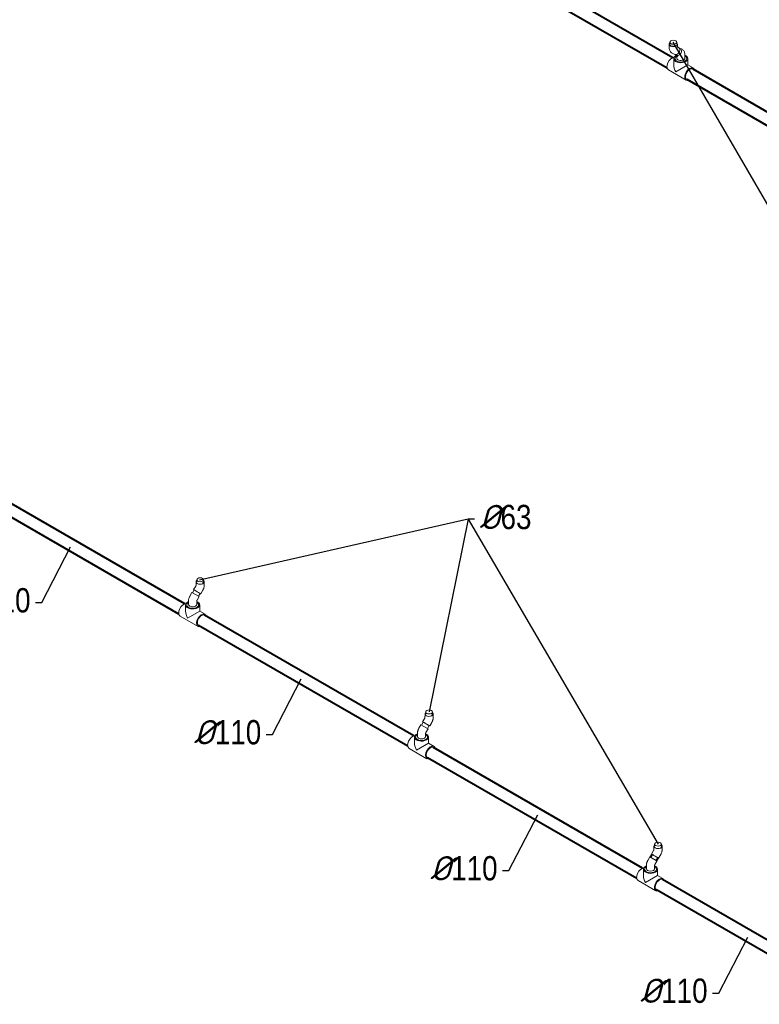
# Model space of a CAD drawing. Extents: x 4114239 to 5838486, y 780458 to 1383318.
# Tile 45 of 231: x 4348180 to 4355033, y 1020911 to 1030034. Entities that reach past the tile are written whole.
import ezdxf

# ---------------------------------------------------------------- set-up
doc = ezdxf.new("R2010")
doc.units = 0
doc.header["$MEASUREMENT"] = 0
doc.layers.add('Основные', color=160, linetype='Continuous', lineweight=40)
doc.styles.add('ГОСТ 250', font='isocpeui.ttf', dxfattribs={"height": 300})

msp = doc.modelspace()

# ---------------------------------------------------------------- linework, layer by layer
at = {"color": 0, "linetype": 'Continuous', "lineweight": 40, "extrusion": (-5.55112e-17, 0.816497, 0.57735)}
for p, q in [((4352294.528, 1030802.2951), (4354232.6001, 1029683.3486)), ((4352239.528, 1030707.0323, 0), (4354177.6001, 1029588.0858, 0)), ((4354415.8483, 1029577.5502), (4356353.9205, 1028458.6037)), ((4354360.8483, 1029482.2874), (4356298.9205, 1028363.3409)), ((4349708.9155, 1024622.1082), (4347770.8433, 1025741.0547)), ((4349653.9155, 1024526.8454), (4347715.8433, 1025645.7919, 0)), ((4351830.2358, 1023397.3634), (4349892.1636, 1024516.3099)), ((4351775.2358, 1023302.1006), (4349837.1636, 1024421.0471)), ((4353951.5561, 1022172.6185), (4352013.484, 1023291.565)), ((4353896.5561, 1022077.3557), (4351958.484, 1023196.3022, 0)), ((4354024.3787, 1022273.7924), (4354040.0069, 1022300.6988)), ((4354078.9385, 1022242.2923), (4354094.4841, 1022269.0566)), ((4355682.3684, 1021173.3336), (4354134.8043, 1022066.8201)), ((4355627.3684, 1021078.0708, 0), (4354079.8043, 1021971.5573, 0))]:
    msp.add_line(p, q, dxfattribs=at)
at = {"color": 0, "linetype": 'Continuous', "lineweight": 0, "extrusion": (-5.55112e-17, 0.816497, 0.57735)}
for p, q in [((4354197.7716, 1029774.5959), (4354197.6503, 1029805.5524)), ((4354204.2713, 1029825.3677), (4354204.2713, 1029805.7718)), ((4354267.2713, 1029825.3677), (4354267.2713, 1029805.8543, 0)), ((4354273.771, 1029774.8939), (4354273.6497, 1029805.8504)), ((4354273.7357, 1029783.8977), (4354281.6861, 1029779.3902)), ((4354293.5766, 1029765.1766), (4354294.1385, 1029764.858)), ((4354316.6168, 1029759.5843), (4354297.6168, 1029770.554)), ((4354225.1166, 1029724.0978), (4354244.2022, 1029713.2769)), ((4354240.1168, 1029673.2139), (4354240.1168, 1029615.5003)), ((4354278.6168, 1029693.7664), (4354259.6168, 1029704.7361)), ((4354262.5045, 1029710.3722, 0), (4354262.9234, 1029710.1347)), ((4354267.6168, 1029700.1173), (4354267.6168, 1029677.9658)), ((4354343.6168, 1029708.9926), (4354343.6168, 1029677.9658)), ((4354371.1168, 1029673.2139), (4354371.1168, 1029615.5003)), ((4354190.1353, 1029568.7242), (4354355.5983, 1029473.1941)), ((4354371.1168, 1029615.5003), (4354259.3013, 1029550.9436)), ((4354371.1168, 1029615.5003), (4354421.0983, 1029586.6434)), ((4349813.8993, 1024825.4002), (4349813.7779, 1024794.3035)), ((4349820.2776, 1024825.2645), (4349820.2776, 1024844.778, 0)), ((4349883.2776, 1024825.1821, 0), (4349883.2776, 1024844.778, 0)), ((4349889.8987, 1024825.1035), (4349889.7773, 1024794.0069)), ((4349781.7381, 1024723.2821), (4349797.3662, 1024750.1885)), ((4349791.7455, 1024753.4532), (4349810.8311, 1024786.3122)), ((4349857.4641, 1024715.2816), (4349876.5497, 1024748.1407)), ((4349743.9321, 1024616.7254), (4349743.9321, 1024647.7523)), ((4349776.0232, 1024726.5816), (4349757.0232, 1024693.6727)), ((4349776.0232, 1024726.5816), (4349835.8022, 1024692.0682)), ((4349819.9321, 1024616.7254), (4349819.9321, 1024647.7377)), ((4349841.8411, 1024688.5816), (4349822.8411, 1024655.6727)), ((4349835.8022, 1024692.0682), (4349841.8411, 1024688.5816)), ((4349836.2978, 1024691.782), (4349851.8434, 1024718.5463)), ((4349716.4321, 1024554.26), (4349716.4321, 1024611.9736)), ((4349735.6166, 1024489.7033), (4349847.4321, 1024554.26)), ((4349847.4321, 1024554.26), (4349847.4321, 1024611.9736)), ((4349897.4136, 1024525.4031), (4349847.4321, 1024554.26)), ((4349831.9136, 1024411.9538), (4349666.4506, 1024507.4839)), ((4351913.0658, 1023528.7083), (4351932.1515, 1023561.5674)), ((4351935.2196, 1023600.6553), (4351935.0982, 1023569.5587)), ((4351941.5979, 1023600.5197), (4351941.5979, 1023620.0331)), ((4352004.5979, 1023600.4372), (4352004.5979, 1023620.0331)), ((4352011.219, 1023600.3586, 0), (4352011.0977, 1023569.262)), ((4351897.3435, 1023501.8368), (4351878.3435, 1023468.9278)), ((4351897.3435, 1023501.8368), (4351957.1225, 1023467.3233)), ((4351903.0584, 1023498.5373), (4351918.6865, 1023525.4436)), ((4351963.1614, 1023463.8368), (4351944.1614, 1023430.9278)), ((4351957.1225, 1023467.3233), (4351963.1614, 1023463.8368)), ((4351957.6182, 1023467.0371), (4351973.1638, 1023493.8014)), ((4351978.7844, 1023490.5368), (4351997.8701, 1023523.3958)), ((4351837.7525, 1023329.5151), (4351837.7525, 1023387.2287)), ((4351865.2525, 1023391.9806), (4351865.2525, 1023423.0074, 0)), ((4351941.2525, 1023391.9806), (4351941.2525, 1023422.9928)), ((4351968.7525, 1023329.5151), (4351968.7525, 1023387.2287)), ((4351953.234, 1023187.2089), (4351787.771, 1023282.739)), ((4351856.937, 1023264.9584), (4351968.7525, 1023329.5151, 0)), ((4352018.734, 1023300.6583, 0), (4351968.7525, 1023329.5151)), ((4354056.54, 1022375.9104), (4354056.4186, 1022344.8138)), ((4354062.9183, 1022375.7748), (4354062.9183, 1022395.2882)), ((4354125.9183, 1022375.6923), (4354125.9183, 1022395.2882)), ((4354132.5394, 1022375.6138), (4354132.418, 1022344.5171)), ((4354018.6638, 1022277.0919), (4353999.6638, 1022244.1829)), ((4354018.6638, 1022277.0919), (4354078.4429, 1022242.5784)), ((4354034.3862, 1022303.9634), (4354053.4718, 1022336.8225)), ((4354100.1048, 1022265.7919), (4354119.1904, 1022298.651)), ((4353986.5728, 1022167.2357), (4353986.5728, 1022198.2626)), ((4354062.5728, 1022167.2357), (4354062.5728, 1022198.2479)), ((4354084.4818, 1022239.0919), (4354065.4818, 1022206.1829)), ((4354078.4429, 1022242.5784), (4354084.4818, 1022239.0919)), ((4353959.0728, 1022104.7702), (4353959.0728, 1022162.4839)), ((4353978.2573, 1022040.2135), (4354090.0728, 1022104.7702)), ((4354090.0728, 1022104.7702), (4354090.0728, 1022162.4839)), ((4354140.0543, 1022075.9134), (4354090.0728, 1022104.7702)), ((4354074.5543, 1021962.4641), (4353909.0913, 1022057.9942))]:
    msp.add_line(p, q, dxfattribs=at)
for q in [(4351973.0979, 1023620.0331), (4354094.4183, 1022395.2882, 0)]:
    msp.add_line((4352336.3542, 1025405.315), q)
at = {"color": 7, "lineweight": 25, "ltscale": 1000}
for points in [[(4355737.8467, 1027144.3147), (4355795.5072, 1027144.3147), (4354235.7713, 1029825.3677)], [(4348326.7104, 1024633.645), (4348384.3709, 1024633.645), (4348651.9086, 1025149.8517)], [(4350464.134, 1023411.3045), (4350521.7945, 1023411.3045), (4350789.3322, 1023927.5111)], [(4352654.0053, 1022150.8405), (4352711.6658, 1022150.8405), (4352979.2035, 1022667.0471)], [(4354600.0587, 1021016.1065), (4354657.7192, 1021016.1065), (4354925.2569, 1021532.3132)]]:
    msp.add_lwpolyline(points, dxfattribs=at)
at = {"color": 7, "lineweight": 25, "ltscale": 1000, "elevation": 0}
msp.add_lwpolyline([(4352394.0147, 1025405.315), (4352336.3542, 1025405.315), (4349847.0154, 1024840.8688)], dxfattribs=at)
at = {"color": 0, "linetype": 'Continuous', "lineweight": 0}
for centre, major_axis in [((4354235.7713, 1029825.3677), (-31.5, 0)), ((4349851.7776, 1024844.778, 0), (31.5, 0)), ((4351973.0979, 1023620.0331, 0), (31.5, 0)), ((4354094.4183, 1022395.2882, 0), (31.5, 0))]:
    msp.add_ellipse(centre, major_axis=major_axis, ratio=0.577350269, dxfattribs=at)
for centre, major_axis, ratio, start_param, end_param in [((4354235.65, 1029805.7014), (37.9997, 0.149), 0.579952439, 2.540066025, 6.86874169), ((4354235.7713, 1029805.7718), (-31.5, 0), 0.577350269, 0, 0.785398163), ((4354235.7713, 1029805.7718), (-31.5, 0), 0.577350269, 0.785398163, 2.353469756), ((4354262.9441, 1029746.3336), (-18.7419, -33.0566), 0.81648825, 0, 3.141592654), ((4354278.6168, 1029737.645), (-19, -32.909), 0.816496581, 1.570796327, 3.450285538), ((4354222.8853, 1029625.4489), (-32.75, -56.7247), 0.577350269, 3.465274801, 6.283185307), ((4354305.6168, 1029673.2139), (65.5, 0), 0.577350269, 2.263241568, 5.497787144), ((4354305.6168, 1029673.2139), (-55, 0), 0.577350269, 5.497787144, 10.232828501), ((4354278.6168, 1029737.645), (-19, -32.909), 0.816496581, 6.006106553, 7.853981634), ((4354305.6168, 1029673.2139), (-55, 0), 0.577350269, 5.475134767, 5.497787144), ((4354305.6168, 1029677.9658), (-38, 0), 0.577350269, 0, 0.785398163), ((4354305.6168, 1029677.9658), (-38, 0), 0.577350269, 0.785398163, 3.141592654), ((4354305.6168, 1029673.2139), (65.5, 0), 0.577350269, 5.497787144, 7.235065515), ((4354305.6168, 1029577.6838), (46.3155, -80.2208), 0.577350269, 3.926990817, 4.71238898), ((4354388.3483, 1029529.9188), (-32.75, -56.7247), 0.577350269, 2.567517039, 6.857260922), ((4354388.3483, 1029529.9188), (-27.5, -47.6314), 0.577350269, 3.141592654, 5.497787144), ((4354388.3483, 1029529.9188), (-27.5, -47.6314), 0.577350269, 5.497787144, 6.283185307), ((4349851.899, 1024825.2518), (37.9997, -0.1483), 0.574736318, 2.556005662, 3.929239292), ((4349851.899, 1024825.2518), (37.9997, -0.1483), 0.574736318, 3.929239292, 6.884681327), ((4349851.7776, 1024825.1821, 0), (31.5, 0), 0.577350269, 5.500511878, 6.283185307), ((4349824.6048, 1024734.3674), (-32.8593, 19.0858), 0.003688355, 2.548019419, 6.876758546), ((4349824.6048, 1024734.3674), (-27.2386, 15.8211), 0.003688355, 3.141592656, 6.283185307), ((4349781.9321, 1024611.9736), (65.5, 0), 0.577350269, 2.189712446, 5.497787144), ((4349781.9321, 1024611.9736), (65.5, 0), 0.577350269, 5.497787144, 7.235065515), ((4349699.2006, 1024564.2086), (-32.75, -56.7247), 0.577350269, 3.465274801, 6.283185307), ((4349781.9321, 1024516.4435), (46.3155, -80.2208), 0.577350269, 3.926990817, 4.71238898), ((4349781.9321, 1024611.9736), (-55, 0), 0.577350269, 5.497787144, 10.232828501), ((4349781.9321, 1024611.9736), (-55, 0), 0.577350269, 5.475134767, 5.497787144), ((4349781.9321, 1024616.7254), (38, 0), 0.577350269, 3.141592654, 6.283185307), ((4349864.6636, 1024468.6785), (-32.75, -56.7247), 0.577350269, 2.567517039, 6.857260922), ((4349864.6636, 1024468.6785), (27.5, 47.6314), 0.577350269, 0, 3.141592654), ((4351973.2193, 1023600.507, 0), (37.9997, -0.1483), 0.574736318, 2.556005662, 3.929239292), ((4351973.2193, 1023600.507, 0), (37.9997, -0.1483), 0.574736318, 3.929239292, 6.884681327), ((4351973.0979, 1023600.4372, 0), (31.5, 0), 0.577350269, 5.500511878, 6.283185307), ((4351945.9251, 1023509.6225), (-32.8593, 19.0858), 0.003688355, 2.548019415, 6.876758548), ((4351945.9251, 1023509.6225), (-27.2386, 15.8211), 0.003688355, 3.141592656, 6.283185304), ((4351820.521, 1023339.4637), (-32.75, -56.7247), 0.577350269, 3.465274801, 6.283185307), ((4351903.2525, 1023387.2287), (65.5, 0), 0.577350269, 2.189712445, 5.497787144), ((4351903.2525, 1023387.2287), (-55, 0), 0.577350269, 5.497787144, 10.232828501), ((4351903.2525, 1023387.2287), (-55, 0), 0.577350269, 5.475134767, 5.497787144), ((4351903.2525, 1023391.9806), (38, 0), 0.577350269, 3.141592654, 6.283185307), ((4351903.2525, 1023387.2287), (65.5, 0), 0.577350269, 5.497787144, 7.235065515), ((4351903.2525, 1023291.6986), (46.3155, -80.2208), 0.577350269, 3.926990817, 4.71238898), ((4351985.984, 1023243.9336), (-32.75, -56.7247), 0.577350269, 2.567517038, 6.857260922), ((4351985.984, 1023243.9336), (27.5, 47.6314), 0.577350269, 0, 3.141592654), ((4354094.5397, 1022375.7621, 0), (37.9997, -0.1483), 0.574736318, 2.556005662, 3.929239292), ((4354094.5397, 1022375.7621, 0), (37.9997, -0.1483), 0.574736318, 3.929239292, 6.884681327), ((4354094.4183, 1022375.6923, 0), (31.5, 0), 0.577350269, 5.500511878, 6.283185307), ((4354067.2455, 1022284.8777), (-32.8593, 19.0858), 0.003688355, 2.548019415, 6.876758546), ((4354067.2455, 1022284.8777), (-27.2386, 15.8211), 0.003688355, 3.141592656, 6.283185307), ((4354024.5728, 1022162.4839), (65.5, 0), 0.577350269, 2.189712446, 5.497787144), ((4354024.5728, 1022162.4839), (-55, 0), 0.577350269, 5.497787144, 10.232828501), ((4354024.5728, 1022162.4839), (-55, 0), 0.577350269, 5.475134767, 5.497787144), ((4354024.5728, 1022162.4839), (65.5, 0), 0.577350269, 5.497787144, 7.235065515), ((4353941.8413, 1022114.7188), (-32.75, -56.7247), 0.577350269, 3.465274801, 6.283185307), ((4354024.5728, 1022066.9538), (46.3155, -80.2208), 0.577350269, 3.926990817, 4.71238898), ((4354024.5728, 1022167.2357), (38, 0), 0.577350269, 3.141592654, 6.283185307), ((4354107.3043, 1022019.1887), (-32.75, -56.7247), 0.577350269, 2.567517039, 6.857260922), ((4354107.3043, 1022019.1887), (27.5, 47.6314), 0.577350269, 0, 3.141592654)]:
    msp.add_ellipse(centre, major_axis=major_axis, ratio=ratio, start_param=start_param, end_param=end_param, dxfattribs=at)
for points, knots in [([(4354197.7716, 1029774.5959), (4354197.7849, 1029771.2174), (4354198.0267, 1029767.7668), (4354199.1093, 1029760.7235), (4354199.9505, 1029757.128), (4354202.4349, 1029749.8673, 0), (4354204.0822, 1029746.1985), (4354208.3868, 1029739.0366), (4354211.0526, 1029735.5456), (4354217.4099, 1029729.2077), (4354221.103, 1029726.3734), (4354225.1166, 1029724.0978)], [3.1461099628, 3.1461099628, 3.1461099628, 3.1461099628, 3.3031895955, 3.3031895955, 3.4602692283, 3.4602692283, 3.617348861, 3.617348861, 3.7744284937, 3.7744284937, 3.9315081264, 3.9315081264, 3.9315081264, 3.9315081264]), ([(4354316.6168, 1029759.5843), (4354320.6126, 1029757.2774), (4354324.2797, 1029754.4166), (4354330.5796, 1029748.0415), (4354333.2143, 1029744.5395), (4354337.4613, 1029737.3667), (4354339.0822, 1029733.6977), (4354341.5205, 1029726.4404), (4354342.3418, 1029722.8487), (4354343.3898, 1029715.8134), (4354343.6168, 1029712.3671), (4354343.6168, 1029708.9926)], [5.4977871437, 5.4977871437, 5.4977871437, 5.4977871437, 5.6548667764, 5.6548667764, 5.8119464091, 5.8119464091, 5.9690260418, 5.9690260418, 6.1261056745, 6.1261056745, 6.2831853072, 6.2831853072, 6.2831853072, 6.2831853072]), ([(4349810.8311, 1024786.3122), (4349811.27, 1024787.0678), (4349811.6745, 1024787.8445), (4349812.3827, 1024789.3683), (4349812.6863, 1024790.1155), (4349813.1705, 1024791.48), (4349813.354, 1024792.1004), (4349813.6099, 1024793.1302), (4349813.6868, 1024793.5481), (4349813.7685, 1024794.1201), (4349813.777, 1024794.2881), (4349813.7779, 1024794.3139)], [5.4932698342, 5.4932698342, 5.4932698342, 5.4932698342, 5.6503494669, 5.6503494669, 5.8074290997, 5.8074290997, 5.9600226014, 5.9600226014, 6.1054014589, 6.1054014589, 6.242153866, 6.242153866, 6.242153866, 6.242153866]), ([(4349876.5497, 1024748.1407), (4349878.1425, 1024750.883), (4349879.6112, 1024753.6972), (4349882.2863, 1024759.4531), (4349883.4928, 1024762.3947), (4349885.6218, 1024768.3952), (4349886.5444, 1024771.4539), (4349888.0733, 1024777.6873), (4349888.6798, 1024780.862), (4349889.5249, 1024787.3364), (4349889.7642, 1024790.6364), (4349889.7773, 1024794.0069, 0)], [5.4932698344, 5.4932698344, 5.4932698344, 5.4932698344, 5.6503494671, 5.6503494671, 5.8074290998, 5.8074290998, 5.9645087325, 5.9645087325, 6.1215883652, 6.1215883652, 6.2786679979, 6.2786679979, 6.2786679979, 6.2786679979]), ([(4349743.9321, 1024647.7523), (4349743.9321, 1024651.1268), (4349744.1598, 1024654.4307, 0), (4349744.9836, 1024660.9123), (4349745.5803, 1024664.0904), (4349747.0909, 1024670.3305), (4349748.0049, 1024673.3926), (4349750.1175, 1024679.3998), (4349751.3162, 1024682.3449, 0), (4349753.9761, 1024688.1082, 0), (4349755.4375, 1024690.9263), (4349757.0232, 1024693.6727)], [3.1415926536, 3.1415926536, 3.1415926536, 3.1415926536, 3.2986722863, 3.2986722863, 3.455751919, 3.455751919, 3.6128315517, 3.6128315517, 3.7699111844, 3.7699111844, 3.9269908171, 3.9269908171, 3.9269908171, 3.9269908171]), ([(4349819.932, 1024647.7328), (4349819.932, 1024647.7328), (4349819.9357, 1024647.8495), (4349819.9914, 1024648.3035), (4349820.0513, 1024648.6739), (4349820.2618, 1024649.597), (4349820.4129, 1024650.1516, 0), (4349820.823, 1024651.398), (4349821.0863, 1024652.0947), (4349821.7246, 1024653.5655, 0), (4349822.1037, 1024654.3415), (4349822.6263, 1024655.2957), (4349822.7326, 1024655.4848), (4349822.8411, 1024655.6727)], [3.1703575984, 3.1703575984, 3.1703575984, 3.1703575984, 3.2929634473, 3.2929634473, 3.4358532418, 3.4358532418, 3.5802000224, 3.5802000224, 3.7309184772, 3.7309184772, 3.8879981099, 3.8879981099, 3.9269908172, 3.9269908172, 3.9269908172, 3.9269908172]), ([(4351932.1515, 1023561.5674, 0), (4351932.5903, 1023562.3229), (4351932.9948, 1023563.0996), (4351933.703, 1023564.6235), (4351934.0067, 1023565.3706), (4351934.4908, 1023566.7351), (4351934.6744, 1023567.3555), (4351934.9302, 1023568.3853), (4351935.0071, 1023568.8032), (4351935.0888, 1023569.3752), (4351935.0974, 1023569.5433), (4351935.0983, 1023569.569)], [5.4932698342, 5.4932698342, 5.4932698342, 5.4932698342, 5.6503494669, 5.6503494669, 5.8074290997, 5.8074290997, 5.9600226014, 5.9600226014, 6.1054014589, 6.1054014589, 6.242153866, 6.242153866, 6.242153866, 6.242153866]), ([(4351997.8701, 1023523.3958), (4351999.4629, 1023526.1381), (4352000.9316, 1023528.9523), (4352003.6067, 1023534.7082), (4352004.8132, 1023537.6499), (4352006.9421, 1023543.6503), (4352007.8648, 1023546.7091), (4352009.3936, 1023552.9425), (4352010.0001, 1023556.1171), (4352010.8453, 1023562.5915), (4352011.0845, 1023565.8916, 0), (4352011.0977, 1023569.262)], [5.4932698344, 5.4932698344, 5.4932698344, 5.4932698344, 5.6503494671, 5.6503494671, 5.8074290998, 5.8074290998, 5.9645087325, 5.9645087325, 6.1215883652, 6.1215883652, 6.2786679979, 6.2786679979, 6.2786679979, 6.2786679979]), ([(4351865.2525, 1023423.0074, 0), (4351865.2525, 1023426.3819), (4351865.4801, 1023429.6858), (4351866.3039, 1023436.1675), (4351866.9007, 1023439.3455), (4351868.4112, 1023445.5857), (4351869.3253, 1023448.6477), (4351871.4379, 1023454.6549), (4351872.6365, 1023457.6), (4351875.2965, 1023463.3633, 0), (4351876.7579, 1023466.1814), (4351878.3435, 1023468.9278)], [3.1415926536, 3.1415926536, 3.1415926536, 3.1415926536, 3.2986722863, 3.2986722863, 3.455751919, 3.455751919, 3.6128315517, 3.6128315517, 3.7699111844, 3.7699111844, 3.9269908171, 3.9269908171, 3.9269908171, 3.9269908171]), ([(4351941.2523, 1023422.9879), (4351941.2523, 1023422.9879), (4351941.256, 1023423.1046), (4351941.3117, 1023423.5586), (4351941.3717, 1023423.929, 0), (4351941.5821, 1023424.8522), (4351941.7332, 1023425.4067), (4351942.1434, 1023426.6531), (4351942.4067, 1023427.3498), (4351943.0449, 1023428.8206, 0), (4351943.424, 1023429.5967), (4351943.9466, 1023430.5509), (4351944.053, 1023430.7399), (4351944.1614, 1023430.9278)], [3.1703575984, 3.1703575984, 3.1703575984, 3.1703575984, 3.2929634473, 3.2929634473, 3.4358532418, 3.4358532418, 3.5802000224, 3.5802000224, 3.7309184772, 3.7309184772, 3.8879981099, 3.8879981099, 3.9269908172, 3.9269908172, 3.9269908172, 3.9269908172]), ([(4354053.4718, 1022336.8225, 0), (4354053.9107, 1022337.5781), (4354054.3151, 1022338.3548), (4354055.0234, 1022339.8786), (4354055.327, 1022340.6258), (4354055.8111, 1022341.9902), (4354055.9947, 1022342.6106), (4354056.2505, 1022343.6404), (4354056.3275, 1022344.0583), (4354056.4092, 1022344.6303), (4354056.4177, 1022344.7984), (4354056.4186, 1022344.8242)], [5.4932698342, 5.4932698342, 5.4932698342, 5.4932698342, 5.6503494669, 5.6503494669, 5.8074290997, 5.8074290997, 5.9600226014, 5.9600226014, 6.1054014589, 6.1054014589, 6.242153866, 6.242153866, 6.242153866, 6.242153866]), ([(4354119.1904, 1022298.651), (4354120.7832, 1022301.3932), (4354122.2519, 1022304.2074), (4354124.927, 1022309.9634), (4354126.1335, 1022312.905), (4354128.2625, 1022318.9054), (4354129.1851, 1022321.9642), (4354130.7139, 1022328.1976), (4354131.3205, 1022331.3723), (4354132.1656, 1022337.8466), (4354132.4048, 1022341.1467, 0), (4354132.418, 1022344.5171)], [5.4932698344, 5.4932698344, 5.4932698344, 5.4932698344, 5.6503494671, 5.6503494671, 5.8074290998, 5.8074290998, 5.9645087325, 5.9645087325, 6.1215883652, 6.1215883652, 6.2786679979, 6.2786679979, 6.2786679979, 6.2786679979]), ([(4353986.5728, 1022198.2626), (4353986.5728, 1022201.6371), (4353986.8004, 1022204.941), (4353987.6243, 1022211.4226), (4353988.221, 1022214.6007), (4353989.7315, 1022220.8408), (4353990.6456, 1022223.9028), (4353992.7582, 1022229.9101, 0), (4353993.9568, 1022232.8552), (4353996.6168, 1022238.6184), (4353998.0782, 1022241.4365), (4353999.6638, 1022244.1829)], [3.1415926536, 3.1415926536, 3.1415926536, 3.1415926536, 3.2986722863, 3.2986722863, 3.455751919, 3.455751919, 3.6128315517, 3.6128315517, 3.7699111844, 3.7699111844, 3.9269908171, 3.9269908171, 3.9269908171, 3.9269908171]), ([(4354062.5727, 1022198.243), (4354062.5727, 1022198.243), (4354062.5764, 1022198.3597), (4354062.6321, 1022198.8137), (4354062.692, 1022199.1841, 0), (4354062.9024, 1022200.1073), (4354063.0536, 1022200.6619), (4354063.4637, 1022201.9082), (4354063.727, 1022202.6049), (4354064.3653, 1022204.0757), (4354064.7444, 1022204.8518), (4354065.267, 1022205.806), (4354065.3733, 1022205.9951), (4354065.4818, 1022206.1829)], [3.1703575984, 3.1703575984, 3.1703575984, 3.1703575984, 3.2929634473, 3.2929634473, 3.4358532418, 3.4358532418, 3.5802000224, 3.5802000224, 3.7309184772, 3.7309184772, 3.8879981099, 3.8879981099, 3.9269908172, 3.9269908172, 3.9269908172, 3.9269908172])]:
    msp.add_open_spline(points, degree=3, knots=knots, dxfattribs=at)

# ---------------------------------------------------------------- texts
at = {"layer": 'Основные', "color": 0, "char_height": 225, "style": 'ГОСТ 250'}
for s, insert, attachment_point in [('%%C{\\fArial Narrow|b0|i0|c0|p34;63}', (4352440.3232, 1025310.7419), 7), ('%%C{\\fArial Narrow|b0|i0|c0|p34;110}', (4348280.4019, 1024539.0719), 9), ('%%C{\\fArial Narrow|b0|i0|c0|p34;110}', (4350417.8255, 1023316.7314), 9), ('%%C{\\fArial Narrow|b0|i0|c0|p34;110}', (4352607.6968, 1022056.2674), 9), ('%%C{\\fArial Narrow|b0|i0|c0|p34;110}', (4354553.7502, 1020921.5334), 9)]:
    msp.add_mtext(s, dxfattribs=dict(at, insert=insert, attachment_point=attachment_point))

doc.saveas('drawing.dxf')
